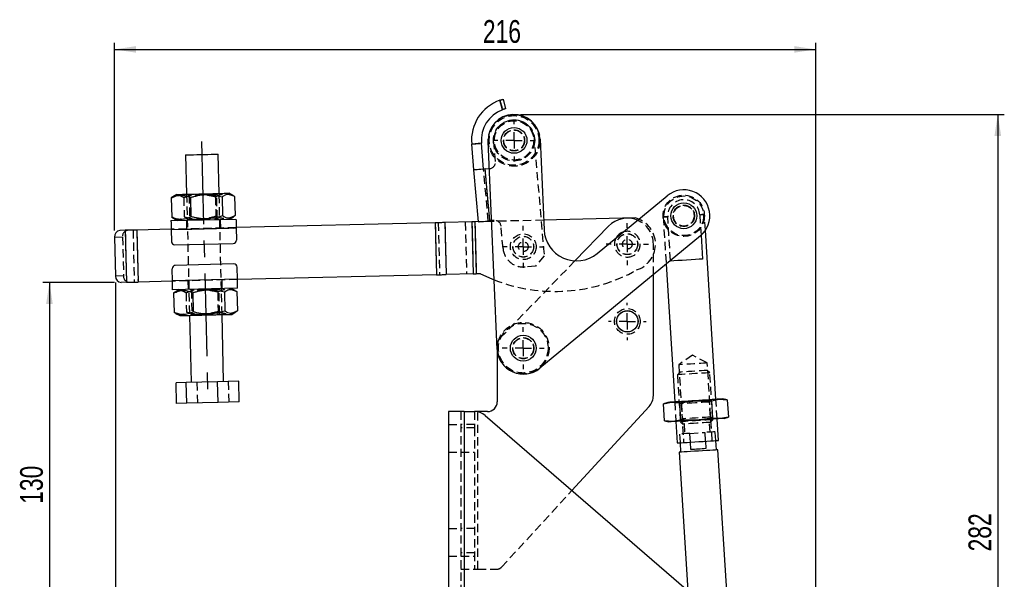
# Model space of a CAD drawing. Extents: x 121 to 968, y 26 to 742.
# Tile 6 of 12: x 461 to 763, y 570 to 742. Entities that reach past the tile are written whole.
import ezdxf

# ---------------------------------------------------------------- set-up
doc = ezdxf.new("R2010")
doc.units = 0
doc.header["$LTSCALE"] = 2
doc.linetypes.add('CENTERX2', pattern=[20.32, 12.7, -2.54, 2.54, -2.54])
doc.linetypes.add('HIDDEN', pattern=[1.905, 1.27, -0.635])
doc.layers.get('0').update_dxf_attribs({"linetype": 'CONTINUOUS'})
doc.layers.add('FORMATO', color=179, linetype='CONTINUOUS')
doc.styles.add('SLDTEXTSTYLE0', font='TXT', dxfattribs={"width": 0.75})
doc.dimstyles.new('SLDDIMSTYLE0', dxfattribs={"dimtxt": 7, "dimasz": 6.604, "dimexe": 0, "dimexo": 0.0625, "dimgap": 1.75, "dimtad": 1, "dimdec": 0, "dimrnd": 1e-09, "dimzin": 12, "dimtxsty": 'SLDTEXTSTYLE0', "dimsah": 1, "dimcen": 0.09, "dimazin": 3, "dimtfac": 1, "dimtdec": 0, "dimtofl": 0, "dimtmove": 0, "dimatfit": 3, "dimtolj": 1, "dimtzin": 12})

# ---------------------------------------------------------------- blocks, each defined once
blk = doc.blocks.new('_D')
at = {"layer": 'FORMATO'}
for p, q in [((489.72, 677.04), (489.72, 734.78)), ((489.72, 732.78), (705.29, 732.78)), ((705.29, 435.5), (705.29, 734.78))]:
    blk.add_line(p, q, dxfattribs=at)
for points in [[(489.72, 732.78), (496.33, 731.76), (496.33, 733.79)], [(705.29, 732.78), (698.69, 733.79), (698.69, 731.76)]]:
    blk.add_solid(points, dxfattribs=at)
at = {"layer": 'FORMATO', "insert": (602.96, 741.8), "char_height": 7, "attachment_point": 1, "style": 'SLDTEXTSTYLE0'}
blk.add_mtext('216', dxfattribs=at)
blk = doc.blocks.new('_D_1')
at = {"layer": 'FORMATO'}
for p, q in [((489.7, 661.08), (467.67, 661.08)), ((469.67, 661.08), (469.67, 530.85)), ((590.42, 530.85), (467.67, 530.85))]:
    blk.add_line(p, q, dxfattribs=at)
for points in [[(469.67, 661.08), (468.66, 654.48), (470.69, 654.48)], [(469.67, 530.85), (470.69, 537.45), (468.66, 537.45)]]:
    blk.add_solid(points, dxfattribs=at)
at = {"layer": 'FORMATO', "insert": (460.65, 592.97), "char_height": 7, "attachment_point": 1, "rotation": 90, "style": 'SLDTEXTSTYLE0'}
blk.add_mtext('130', dxfattribs=at)
blk = doc.blocks.new('_D_2')
at = {"layer": 'FORMATO'}
for p, q in [((490.01, 661.04), (490.01, 497.76)), ((592.42, 528.85), (592.42, 497.76)), ((490.01, 499.76), (592.42, 499.76))]:
    blk.add_line(p, q, dxfattribs=at)
for points in [[(490.01, 499.76), (496.62, 498.75), (496.62, 500.78)], [(592.42, 499.76), (585.82, 500.78), (585.82, 498.75)]]:
    blk.add_solid(points, dxfattribs=at)
at = {"layer": 'FORMATO', "insert": (536.57, 508.79), "char_height": 7, "attachment_point": 1, "style": 'SLDTEXTSTYLE0'}
blk.add_mtext('102', dxfattribs=at)
blk = doc.blocks.new('_D_3')
at = {"layer": 'FORMATO'}
for p, q in [((614.54, 712.79), (763.29, 712.79)), ((761.29, 712.79), (761.29, 430.51)), ((659.38, 430.51), (763.29, 430.51))]:
    blk.add_line(p, q, dxfattribs=at)
for points in [[(761.29, 712.79), (760.27, 706.18), (762.31, 706.18)], [(761.29, 430.51), (762.31, 437.11), (760.27, 437.11)]]:
    blk.add_solid(points, dxfattribs=at)
at = {"layer": 'FORMATO', "insert": (752.27, 578.33), "char_height": 7, "attachment_point": 1, "rotation": 90, "style": 'SLDTEXTSTYLE0'}
blk.add_mtext('282', dxfattribs=at)
blk = doc.blocks.new('SW_CENTERMARKSYMBOL_0')
at = {"layer": 'FORMATO', "color": 0}
for p, q in [((0, 5), (0, 5.75)), ((-5, 0), (-5.75, 0)), ((0, 0), (-2.5, 0)), ((0, 0), (0, 2.5)), ((0, 0), (0, -2.5)), ((0, 0), (2.5, 0)), ((5, 0), (5.75, 0)), ((0, -5), (0, -5.75))]:
    blk.add_line(p, q, dxfattribs=at)
blk = doc.blocks.new('SW_CENTERMARKSYMBOL_2')
at = {"layer": 'FORMATO', "color": 0}
for p, q in [((0, 5), (0, 6.46875)), ((-5, 0), (-6.46875, 0)), ((0, 0), (-2.5, 0)), ((0, 0), (0, 2.5)), ((0, 0), (0, -2.5)), ((0, 0), (2.5, 0)), ((5, 0), (6.46875, 0)), ((0, -5), (0, -6.46875))]:
    blk.add_line(p, q, dxfattribs=at)
blk = doc.blocks.new('SW_CENTERMARKSYMBOL_3')
at = {"layer": 'FORMATO', "color": 0}
for p, q in [((0, 5), (0, 6.46875)), ((-5, 0), (-6.46875, 0)), ((0, 0), (-2.5, 0)), ((0, 0), (0, 2.5)), ((0, 0), (0, -2.5)), ((0, 0), (2.5, 0)), ((5, 0), (6.46875, 0)), ((0, -5), (0, -6.46875))]:
    blk.add_line(p, q, dxfattribs=at)
blk = doc.blocks.new('SW_CENTERMARKSYMBOL_4')
at = {"layer": 'FORMATO', "color": 0}
for p, q in [((0, 5), (0, 6.46875)), ((-5, 0), (-6.46875, 0)), ((0, 0), (-2.5, 0)), ((0, 0), (0, 2.5)), ((0, 0), (0, -2.5)), ((0, 0), (2.5, 0)), ((5, 0), (6.46875, 0)), ((0, -5), (0, -6.46875))]:
    blk.add_line(p, q, dxfattribs=at)
blk = doc.blocks.new('SW_CENTERMARKSYMBOL_5')
at = {"layer": 'FORMATO', "color": 0}
for p, q in [((0, 5), (0, 6.46875)), ((-5, 0), (-6.46875, 0)), ((0, 0), (-2.5, 0)), ((0, 0), (0, 2.5)), ((0, 0), (0, -2.5)), ((0, 0), (2.5, 0)), ((5, 0), (6.46875, 0)), ((0, -5), (0, -6.46875))]:
    blk.add_line(p, q, dxfattribs=at)

msp = doc.modelspace()

# ---------------------------------------------------------------- linework, layer by layer
at = {"color": 7, "linetype": 'CONTINUOUS'}
for p, q in [((608.984711, 714.216986), (608.207178, 717.126322)), ((609.163386, 717.421503), (609.937965, 714.52322)), ((602.498599, 703.913351), (599.509846, 703.653821)), ((600.201925, 695.683814), (599.509846, 703.653821)), ((603.190678, 695.943343), (602.498599, 703.913351)), ((607.379376, 640.494104), (604.548288, 704.431457)), ((620.532626, 705.139228), (621.766696, 677.26895)), ((511.555045, 700.324603), (511.847391, 688.228135)), ((521.844475, 688.469741), (521.552129, 700.566211)), ((601.586083, 679.743798), (600.201925, 695.683814)), ((603.688804, 695.9866), (604.917494, 696.093294)), ((605.072962, 680.046584), (603.688804, 695.9866)), ((507.6344, 687.381598), (507.132835, 687.066025)), ((508.848264, 688.155654), (507.619477, 687.406057)), ((522.779844, 687.444177), (522.9225, 681.54163)), ((526.107161, 687.85286), (524.843595, 688.542224)), ((526.609658, 687.536734), (526.752307, 681.634187)), ((638.122449, 669.998988), (659.63796, 687.757312)), ((507.132835, 687.066025), (507.275491, 681.163478)), ((513.041436, 687.208823), (513.184084, 681.306276)), ((525.036878, 680.544558), (526.270277, 681.296966)), ((507.042139, 680.109668), (527.036301, 680.592879)), ((507.275491, 681.163478), (507.791362, 680.883125)), ((507.773249, 680.849937), (509.041554, 680.157989)), ((588.275854, 679.422121), (527.100323, 677.943653)), ((588.275854, 679.422121), (588.662424, 663.426792)), ((599.570182, 679.695079), (591.250361, 679.494008)), ((591.250361, 679.494008), (591.63693, 663.498679)), ((599.570182, 679.695079), (599.956752, 663.69975)), ((605.6371, 679.841702), (600.522025, 679.718083)), ((600.522025, 679.718083), (600.908594, 663.722753)), ((605.625902, 680.094598), (605.072962, 680.046584)), ((649.844481, 680.910091), (621.635657, 680.22835)), ((641.625049, 678.413757), (631.270652, 667.723137)), ((650.905951, 680.550146), (649.844481, 680.910091)), ((492.948717, 677.118289), (491.311378, 677.078718)), ((492.948717, 677.118289), (493.335283, 661.12296)), ((507.106161, 677.460441), (496.532521, 677.204901)), ((496.532521, 677.204901), (496.919087, 661.209572)), ((507.108575, 677.36047), (527.102737, 677.843682)), ((507.108575, 677.36047), (507.199182, 673.611565)), ((527.102737, 677.843682), (527.193344, 674.094777)), ((669.822826, 675.4176), (620.463978, 634.678134)), ((670.045606, 675.608452), (670.504293, 668.271785)), ((674.624896, 625.091114), (671.371645, 677.127208)), ((489.721871, 675.03972), (490.011803, 663.043223)), ((508.223048, 672.636018), (526.217795, 673.070909)), ((526.370003, 666.772747), (508.375256, 666.337857)), ((659.296884, 666.729771), (661.949641, 624.29867)), ((660.659942, 667.656325), (660.648144, 667.845062)), ((507.490313, 661.565083), (507.399714, 665.313988)), ((527.484475, 662.048295), (527.393876, 665.7972)), ((588.662424, 663.426792), (527.486889, 661.948324)), ((599.956752, 663.69975), (591.63693, 663.498679)), ((602.245063, 663.755053), (600.908594, 663.722753)), ((655.371546, 626.294174), (655.371546, 663.489901)), ((493.335283, 661.12296), (491.697944, 661.083389)), ((507.492727, 661.465112), (496.919087, 661.209572)), ((527.484475, 662.048295), (507.490313, 661.565083)), ((527.55092, 659.299097), (507.556758, 658.815885)), ((508.34231, 658.090151), (507.840744, 657.774578)), ((507.840744, 657.774578), (507.983393, 651.87203)), ((509.556173, 658.864207), (508.327386, 658.11461)), ((513.749338, 657.917375), (513.891994, 652.014827)), ((523.487753, 658.15273), (523.630402, 652.250182)), ((526.815063, 658.561414), (525.551504, 659.250776)), ((527.317568, 658.245287), (527.460216, 652.34274)), ((507.983393, 651.87203), (508.499264, 651.591679)), ((508.481159, 651.558489), (509.749456, 650.866542)), ((523.243367, 630.586644), (522.74566, 651.18063)), ((525.744787, 651.253112), (526.978179, 652.005519)), ((512.748583, 650.939024), (513.246289, 630.345036)), ((607.371545, 640.67096), (607.371545, 624.347989)), ((511.755458, 630.309009), (508.62646, 630.233386)), ((508.781082, 623.835255), (508.62646, 630.233386)), ((521.373837, 630.54146), (511.755458, 630.309009)), ((511.910087, 623.910875), (511.755458, 630.309009)), ((527.863203, 630.698294), (521.373837, 630.54146)), ((521.528459, 624.143329), (521.373837, 630.54146)), ((528.017833, 624.30016), (527.863203, 630.698294)), ((511.910087, 623.910875), (508.781082, 623.835255)), ((521.528459, 624.143329), (511.910087, 623.910875)), ((528.017833, 624.30016), (521.528459, 624.143329)), ((658.513422, 623.730809), (660.940396, 624.235571)), ((659.803829, 624.164515), (658.513422, 623.730809)), ((658.843837, 618.445811), (658.513422, 623.730809)), ((660.940396, 624.235571), (663.411337, 624.037025)), ((663.411337, 624.037025), (668.287269, 624.694892)), ((663.411337, 624.037025), (663.741751, 618.752026)), ((668.287269, 624.694892), (673.20717, 624.649451)), ((673.20717, 624.649451), (675.634137, 625.154213)), ((673.20717, 624.649451), (673.537581, 619.364453)), ((675.634137, 625.154213), (678.105078, 624.955663)), ((678.105078, 624.955663), (676.770701, 625.225269)), ((678.105078, 624.955663), (678.435496, 619.670664)), ((597.172241, 621.347991), (592.42224, 621.347991)), ((592.42224, 621.347991), (592.42224, 530.847986)), ((597.172241, 621.347991), (597.172241, 530.847986)), ((597.172241, 621.347991), (600.374164, 621.347991)), ((604.371545, 621.347991), (601.422241, 621.347991)), ((630.342153, 597.067279), (654.055829, 622.913931)), ((603.642737, 620.131695), (681.577637, 552.807254)), ((658.843837, 618.445811), (660.178213, 618.176208)), ((661.314781, 618.247264), (658.843837, 618.445811)), ((663.741751, 618.752026), (661.314781, 618.247264)), ((662.324025, 618.310359), (662.738739, 611.676955)), ((668.661649, 618.706585), (663.741751, 618.752026)), ((673.537581, 619.364453), (668.661649, 618.706585)), ((676.008521, 619.165902), (673.537581, 619.364453)), ((675.413995, 612.469398), (674.999281, 619.102807)), ((678.435496, 619.670664), (676.008521, 619.165902)), ((677.145085, 619.236962), (678.435496, 619.670664)), ((663.587085, 611.729992), (663.767076, 608.851013)), ((666.932094, 609.650058), (666.789542, 611.930207)), ((671.363189, 612.216146), (671.505741, 609.936)), ((674.745641, 609.537383), (674.565649, 612.416361)), ((663.268047, 608.819813), (665.924522, 566.329275)), ((678.634374, 555.349802), (675.244666, 609.568582))]:
    msp.add_line(p, q, dxfattribs=at)
at = {"color": 7, "linetype": 'HIDDEN'}
for p, q in [((608.207178, 717.126322), (608.984711, 714.216986)), ((618.571067, 706.426756), (621.797638, 669.269446)), ((599.509846, 703.653821), (602.498599, 703.913351)), ((606.832947, 698.267148), (606.313888, 704.244656)), ((604.574836, 680.003328), (603.190678, 695.943343)), ((605.072962, 680.046584), (603.688804, 695.9866)), ((604.917494, 696.093294), (605.013465, 696.101625)), ((511.847391, 688.228135), (512.748583, 650.939024)), ((512.174031, 688.236029), (512.604332, 687.949971)), ((512.636236, 687.950742), (512.604332, 687.949971)), ((512.604332, 687.949971), (512.783295, 680.544876)), ((520.701065, 687.393938), (520.843713, 681.491391)), ((521.101854, 688.155337), (521.517827, 688.461847)), ((521.280817, 680.750241), (521.101854, 688.155337)), ((522.74566, 651.18063), (521.844475, 688.469741)), ((510.962649, 687.158584), (511.105298, 681.256036)), ((660.648144, 667.845062), (659.808217, 681.279725)), ((669.652569, 681.895186), (670.045606, 675.608452)), ((671.371645, 677.127208), (671.068019, 681.983679)), ((511.790751, 680.224431), (511.854774, 677.575205)), ((512.783295, 680.544876), (512.367322, 680.238365)), ((521.71111, 680.464182), (521.280817, 680.750241)), ((522.351711, 677.82889), (522.287681, 680.478117)), ((588.275854, 679.422121), (588.662424, 663.426792)), ((589.227698, 679.445125), (589.614265, 663.449796)), ((591.250361, 679.494008), (591.63693, 663.498679)), ((597.547518, 679.646196), (597.934088, 663.650867)), ((599.570182, 679.695079), (599.956752, 663.69975)), ((600.522025, 679.718083), (600.908594, 663.722753)), ((606.397623, 680.161611), (605.625902, 680.094598)), ((621.635657, 680.22835), (605.6371, 679.841702)), ((609.154318, 671.534164), (608.563145, 678.342129)), ((658.392767, 681.191233), (659.296884, 666.729771)), ((492.948717, 677.118289), (493.335283, 661.12296)), ((495.385705, 677.177185), (495.772271, 661.181856)), ((496.532521, 677.204901), (496.919087, 661.209572)), ((527.100323, 677.943653), (507.106161, 677.460441)), ((507.108575, 677.36047), (527.102737, 677.843682)), ((489.721871, 675.03972), (492.158859, 675.098617)), ((492.158859, 675.098617), (492.448791, 663.102119)), ((655.371546, 663.489901), (655.371546, 672.84799)), ((621.797638, 669.269446), (619.159389, 666.129439)), ((631.270652, 667.723137), (608.216609, 643.920493)), ((619.159389, 666.129439), (615.921574, 665.848282)), ((492.448791, 663.102119), (490.011803, 663.043223)), ((527.484475, 662.048295), (507.490313, 661.565083)), ((527.486889, 661.948324), (507.492727, 661.465112)), ((512.24134, 661.579875), (512.30537, 658.930648)), ((522.802307, 659.184334), (522.738277, 661.833561)), ((511.670559, 657.867136), (511.813207, 651.964588)), ((512.881941, 658.944583), (513.312234, 658.658525)), ((513.344145, 658.659296), (513.312234, 658.658525)), ((513.312234, 658.658525), (513.491205, 651.253428)), ((521.408967, 658.10249), (521.551615, 652.199943)), ((521.809756, 658.86389), (522.225736, 659.1704)), ((521.988719, 651.458793), (521.809756, 658.86389)), ((513.491205, 651.253428), (513.075224, 650.946918)), ((522.419019, 651.172736), (521.988719, 651.458793)), ((607.371545, 641.833331), (607.371545, 640.67096)), ((667.413867, 638.665046), (663.187406, 635.751863)), ((671.970255, 636.300958), (667.413867, 638.665046)), ((673.467791, 612.347727), (671.970255, 636.300958)), ((663.496631, 633.482133), (662.778984, 632.668772)), ((663.187406, 635.751863), (664.684939, 611.79863)), ((672.759502, 633.292743), (671.946137, 634.01039)), ((673.66214, 618.854933), (672.759502, 633.292743)), ((515.270456, 623.992086), (515.115826, 630.39022)), ((524.888827, 624.224541), (524.734198, 630.622671)), ((662.778984, 632.668772), (663.681625, 618.230958)), ((661.949641, 624.29867), (662.324025, 618.310359)), ((663.297011, 624.382907), (664.014405, 623.749935)), ((664.014405, 623.749935), (664.304363, 619.11199)), ((672.644554, 624.289484), (673.277526, 625.006878)), ((672.934516, 619.651538), (672.644554, 624.289484)), ((674.999281, 619.102807), (674.624896, 625.091114)), ((596.17224, 621.347991), (596.17224, 530.847986)), ((597.172241, 621.347991), (597.172241, 530.847986)), ((600.374164, 621.347991), (600.422241, 621.347991)), ((600.422241, 621.347991), (600.422241, 616.347988)), ((601.422241, 621.347991), (600.422241, 621.347991)), ((601.422241, 572.847989), (601.422241, 621.347991)), ((601.422241, 572.847989), (601.422241, 621.23691)), ((664.304363, 619.11199), (663.671396, 618.394596)), ((663.681625, 618.230958), (664.49499, 617.513311)), ((672.799333, 615.026635), (672.612137, 618.020789)), ((673.65191, 619.018571), (672.934516, 619.651538)), ((672.944492, 618.041568), (673.66214, 618.854933)), ((592.42224, 617.34799), (596.17224, 617.34799)), ((600.422241, 617.34799), (596.17224, 617.34799)), ((600.422241, 616.347988), (596.17224, 616.347988)), ((600.422241, 616.347988), (600.422241, 577.847992)), ((664.827338, 617.534091), (665.01453, 614.539937)), ((666.620108, 614.640315), (671.193755, 614.926257)), ((666.789542, 611.930207), (666.620108, 614.640315)), ((671.193755, 614.926257), (671.363189, 612.216146)), ((674.565649, 612.416361), (674.396216, 615.126469)), ((663.417651, 614.440099), (663.587085, 611.729992)), ((592.42224, 608.847992), (596.17224, 608.847992)), ((596.17224, 608.847992), (600.422241, 608.847992)), ((608.71598, 573.495892), (630.342153, 597.067279)), ((592.42224, 585.347992), (596.17224, 585.347992)), ((600.422241, 585.347992), (596.17224, 585.347992)), ((592.42224, 576.84799), (596.17224, 576.84799)), ((600.422241, 577.847992), (596.17224, 577.847992)), ((596.17224, 576.84799), (600.422241, 576.84799)), ((600.422241, 577.847992), (600.422241, 572.847989)), ((596.17224, 572.847989), (600.422241, 572.847989)), ((600.422241, 572.847989), (601.422241, 572.847989)), ((601.422241, 572.847989), (607.242266, 572.847989))]:
    msp.add_line(p, q, dxfattribs=at)
at = {"color": 8, "linetype": 'CONTINUOUS'}
msp.add_line((601.422241, 621.23691), (601.422241, 621.347991), dxfattribs=at)
at = {"color": 7, "linetype": 'CONTINUOUS', "flags": 128}
for points in [[(511.555045, 700.324603), (511.576115, 700.325114), (511.816016, 700.33091), (512.311323, 700.34288), (513.035326, 700.360377), (513.948998, 700.382461), (515.003091, 700.407934), (516.140765, 700.435431), (517.300701, 700.463464), (518.420352, 700.49052), (519.439376, 700.515148), (520.302816, 700.536017)], [(520.302816, 700.536017), (520.964137, 700.551999), (521.387688, 700.562236), (521.550624, 700.566174), (521.552129, 700.566211)], [(603.688804, 695.9866), (603.008548, 695.92753), (602.354433, 695.870728), (601.751598, 695.81838), (601.223208, 695.772498), (600.78957, 695.734843), (600.467348, 695.706862), (600.268924, 695.689633), (600.201925, 695.683814)], [(508.848264, 688.155654), (508.908323, 688.157105), (509.223229, 688.164716), (509.797714, 688.1786), (510.612218, 688.198284), (511.639013, 688.2231), (512.843116, 688.2522), (514.183528, 688.284594), (515.614605, 688.319181), (517.087622, 688.35478), (518.552399, 688.39018), (519.959069, 688.424177), (521.259724, 688.455609), (522.410071, 688.483411), (523.370943, 688.506632), (524.109608, 688.524484), (524.600922, 688.536358), (524.828142, 688.541849), (524.843595, 688.542224)], [(507.042139, 680.109668), (507.043413, 680.056843), (507.04719, 679.900398), (507.053329, 679.646345), (507.061592, 679.304447), (507.071665, 678.887843), (507.083154, 678.412543), (507.095611, 677.896813), (507.108575, 677.36047)], [(527.036301, 680.592879), (527.037575, 680.540054), (527.041352, 680.38361), (527.047491, 680.129556), (527.055754, 679.787658), (527.065827, 679.371054), (527.077316, 678.895755), (527.089773, 678.380025), (527.102737, 677.843682)], [(591.250361, 679.494008), (590.904071, 679.48564), (590.547676, 679.477027), (590.182544, 679.468202), (589.81008, 679.4592), (589.431715, 679.450057), (589.048906, 679.440805), (588.663124, 679.431481), (588.275854, 679.422121)], [(600.522025, 679.718083), (600.398098, 679.715088), (600.274648, 679.712105), (600.15215, 679.709144), (600.031073, 679.706218), (599.911885, 679.703337), (599.795042, 679.700513), (599.680995, 679.697758), (599.570182, 679.695079)], [(601.586083, 679.743798), (601.653083, 679.749616), (601.851506, 679.766847), (602.173728, 679.794827), (602.607366, 679.832483), (603.135756, 679.878365), (603.738591, 679.930713), (604.392706, 679.987513), (605.072962, 680.046584)], [(496.532521, 677.204901), (496.055885, 677.193382), (495.582028, 677.18193), (495.113707, 677.170612), (494.653656, 677.159494), (494.204557, 677.14864), (493.769019, 677.138114), (493.349596, 677.127978), (492.948717, 677.118289)], [(670.504293, 668.271785), (669.502816, 668.209173), (668.308324, 668.134495), (666.979617, 668.051425), (665.582116, 667.964055), (664.184614, 667.876684), (662.855911, 667.793615), (661.661419, 667.718936), (660.659942, 667.656325)], [(588.662424, 663.426792), (589.049694, 663.436152), (589.435476, 663.445475), (589.818285, 663.454727), (590.196649, 663.463871), (590.569113, 663.472873), (590.934246, 663.481697), (591.29064, 663.49031), (591.63693, 663.498679)], [(599.956752, 663.69975), (600.067565, 663.702428), (600.181612, 663.705184), (600.298454, 663.708008), (600.417643, 663.710888), (600.538719, 663.713814), (600.661217, 663.716775), (600.784668, 663.719758), (600.908594, 663.722753)], [(602.245063, 663.755053), (605.741584, 662.159486), (606.43238, 661.881075)], [(493.335283, 661.12296), (493.736162, 661.132648), (494.155592, 661.142785), (494.591123, 661.15331), (495.040229, 661.164164), (495.50028, 661.175283), (495.968594, 661.186601), (496.442451, 661.198053), (496.919087, 661.209572)], [(507.556758, 658.815885), (507.555476, 658.868711), (507.551699, 659.025155), (507.545559, 659.279209), (507.537297, 659.621107), (507.527224, 660.037711), (507.515742, 660.51301), (507.503277, 661.028741), (507.490313, 661.565083)], [(527.55092, 659.299097), (527.549638, 659.351923), (527.545861, 659.508368), (527.539721, 659.762421), (527.531459, 660.104319), (527.521386, 660.520922), (527.509904, 660.996222), (527.497439, 661.511953), (527.484475, 662.048295)], [(509.749456, 650.866542), (509.809508, 650.867993), (510.124414, 650.875604), (510.698906, 650.889488), (511.513411, 650.909172), (512.540198, 650.933987), (513.744301, 650.963088), (515.08472, 650.995483), (516.515798, 651.030068), (517.988807, 651.065668), (519.453591, 651.101068), (520.860261, 651.135064), (522.160916, 651.166498), (523.311264, 651.194299), (524.272128, 651.217521), (525.010801, 651.235373), (525.502107, 651.247246), (525.729335, 651.252738), (525.744787, 651.253112)], [(660.940396, 624.235571), (660.449593, 624.204886), (660.092897, 624.182587), (659.876409, 624.169053), (659.803829, 624.164515)], [(668.287269, 624.694892), (667.179956, 624.625665), (666.091594, 624.557619), (665.040797, 624.491927), (664.045549, 624.429704), (663.122876, 624.372018), (662.288572, 624.31986), (661.556906, 624.274117), (660.940396, 624.235571)], [(675.634137, 625.154213), (675.017631, 625.115667), (674.285962, 625.069925), (673.451653, 625.017767), (672.528988, 624.960081), (671.53374, 624.897857), (670.48294, 624.832165), (669.394578, 624.764119), (668.287269, 624.694892)], [(676.770701, 625.225269), (676.698125, 625.220732), (676.481641, 625.207198), (676.124944, 625.184898), (675.634137, 625.154213)], [(661.314781, 618.247264), (660.823977, 618.216579), (660.467281, 618.194279), (660.250789, 618.180745), (660.178213, 618.176208)], [(668.661649, 618.706585), (667.55434, 618.637354), (666.465974, 618.569312), (665.415182, 618.503616), (664.419933, 618.441396), (663.497261, 618.38371), (662.662956, 618.331549), (661.931286, 618.285806), (661.314781, 618.247264)], [(676.008521, 619.165902), (675.392016, 619.12736), (674.660346, 619.081617), (673.826038, 619.029456), (672.903373, 618.971773), (671.908124, 618.90955), (670.857324, 618.843854), (669.768962, 618.775812), (668.661649, 618.706585)], [(677.145085, 619.236962), (677.072509, 619.232425), (676.856025, 619.218887), (676.499321, 619.196587), (676.008521, 619.165902)], [(662.738739, 611.676955), (662.868473, 611.685065), (663.252356, 611.709063), (663.874673, 611.74797), (664.709951, 611.800191), (665.72399, 611.863588), (666.875276, 611.935568), (668.116673, 612.013177), (669.39736, 612.093245), (670.664905, 612.172493), (671.867422, 612.247673), (672.955668, 612.315708), (673.885091, 612.373815), (674.617647, 612.419614), (675.12334, 612.45123), (675.381473, 612.467368), (675.413995, 612.469398)], [(675.244666, 609.568582), (675.211861, 609.566529), (674.951575, 609.550257), (674.442387, 609.518425), (673.706538, 609.472421), (672.776199, 609.414254), (671.69202, 609.346473), (670.501395, 609.272038), (669.256358, 609.194198), (668.011318, 609.116358), (666.820693, 609.041923), (665.736518, 608.974141), (664.806175, 608.915978), (664.070329, 608.869971), (663.561138, 608.838138), (663.300852, 608.821866), (663.268047, 608.819813)], [(671.505741, 609.936), (670.957512, 609.901723), (670.389234, 609.866195), (669.80747, 609.829825), (669.218919, 609.793031), (668.630368, 609.756232), (668.0486, 609.719862), (667.480326, 609.684334), (666.932094, 609.650058)]]:
    msp.add_lwpolyline(points, dxfattribs=at)
at = {"color": 7, "linetype": 'HIDDEN', "flags": 128}
for points in [[(521.101854, 688.155337), (521.101831, 688.155335), (520.965135, 688.152033), (520.570068, 688.142485), (519.941448, 688.127293), (519.118777, 688.10741), (518.153741, 688.084087), (517.106986, 688.058791), (516.044273, 688.033107), (515.03238, 688.008652), (514.13489, 687.986962), (513.408198, 687.969399), (512.89796, 687.957068), (512.636236, 687.950742)], [(659.808217, 681.279725), (659.202638, 681.241865), (658.757101, 681.214011), (658.484514, 681.19697), (658.392767, 681.191233), (658.484514, 681.19697), (658.757101, 681.214011), (659.202638, 681.241865), (659.808217, 681.279725)], [(669.652569, 681.895186), (670.258148, 681.933046), (670.703686, 681.9609), (670.976273, 681.977944), (671.068019, 681.983679), (670.976273, 681.977944), (670.703686, 681.9609), (670.258148, 681.933046), (669.652569, 681.895186)], [(512.783295, 680.544876), (512.913584, 680.548024), (513.302638, 680.557427), (513.926021, 680.572492), (514.744564, 680.592275), (515.706843, 680.61553), (516.752383, 680.640799), (517.815507, 680.666492), (518.829397, 680.690995), (519.730351, 680.71277), (520.461767, 680.730446), (520.977682, 680.742915), (521.245672, 680.749391), (521.280817, 680.750241)], [(521.809756, 658.86389), (521.809733, 658.863889), (521.673045, 658.860586), (521.277978, 658.851038), (520.649357, 658.835846), (519.826679, 658.815963), (518.86165, 658.792641), (517.814888, 658.767343), (516.752175, 658.74166), (515.740289, 658.717205), (514.8428, 658.695515), (514.116107, 658.677952), (513.605862, 658.665621), (513.344145, 658.659296)], [(513.491205, 651.253428), (513.621493, 651.256577), (514.01054, 651.26598), (514.633923, 651.281046), (515.452466, 651.300828), (516.414746, 651.324084), (517.460293, 651.349352), (518.523409, 651.375045), (519.537299, 651.399548), (520.43826, 651.421322), (521.169676, 651.438999), (521.685584, 651.451468), (521.953582, 651.457944), (521.988719, 651.458793)], [(671.970255, 636.300958), (671.832292, 636.292334), (671.42707, 636.266998), (670.780039, 636.226547), (669.931873, 636.173521), (668.935857, 636.111251), (667.854569, 636.04365), (666.755958, 635.974965), (665.709051, 635.909514), (664.779628, 635.851406), (664.026092, 635.804296), (663.495785, 635.771141), (663.222032, 635.754027), (663.187406, 635.751863)], [(672.759502, 633.292743), (672.751053, 633.292214), (672.549858, 633.279637), (672.090932, 633.250945), (671.399026, 633.207687), (670.511431, 633.152195), (669.476009, 633.087461), (668.348576, 633.016975), (667.18991, 632.944536), (666.062473, 632.87405), (665.027051, 632.809316), (664.13946, 632.753828), (663.447554, 632.71057), (662.988628, 632.681877), (662.787429, 632.669297), (662.778984, 632.668772)], [(671.946137, 634.01039), (671.871303, 634.005711), (671.544052, 633.985252), (670.976608, 633.949776), (670.204631, 633.901513), (669.276616, 633.843494), (668.250884, 633.779367), (667.191881, 633.713159), (666.166148, 633.64903), (665.238137, 633.591012), (664.466156, 633.542747), (663.898713, 633.507271), (663.571465, 633.486812), (663.496631, 633.482133)], [(668.32948, 624.019709), (667.256362, 623.952621), (666.250675, 623.889745), (665.375608, 623.835036), (664.686139, 623.79193), (664.2256, 623.763137), (664.022918, 623.750468), (664.014405, 623.749935)], [(672.644554, 624.289484), (672.636038, 624.288951), (672.43336, 624.276281), (671.972818, 624.247489), (671.283348, 624.204383), (670.408285, 624.149674), (669.402594, 624.086802), (668.32948, 624.019709)], [(673.66214, 618.854933), (673.527627, 618.846522), (673.131338, 618.821749), (672.494641, 618.78194), (671.651854, 618.72925), (670.648425, 618.666516), (669.53843, 618.597121), (668.381723, 618.524806), (667.24066, 618.453466), (666.176754, 618.386951), (665.247361, 618.328848), (664.502582, 618.282286), (663.982573, 618.249775), (663.715365, 618.233067), (663.681625, 618.230958)], [(672.934516, 619.651538), (672.900489, 619.649411), (672.631494, 619.632595), (672.110407, 619.600018), (671.369969, 619.553727), (670.456706, 619.49663), (669.428005, 619.432316), (668.348494, 619.364825), (667.286007, 619.298399), (666.307307, 619.237212), (665.473885, 619.18511), (664.838108, 619.145361), (664.43993, 619.120465), (664.304363, 619.11199)], [(668.719741, 617.777442), (667.669087, 617.711754), (666.684451, 617.650197), (665.827698, 617.596631), (665.152664, 617.554431), (664.701762, 617.526238), (664.503324, 617.513833), (664.49499, 617.513311)], [(672.944492, 618.041568), (672.936155, 618.041047), (672.737716, 618.028642), (672.286815, 618.000449), (671.611785, 617.958249), (670.755028, 617.904686), (669.770392, 617.843126), (668.719741, 617.777442)], [(666.620108, 614.640315), (665.550391, 614.573439), (664.654738, 614.517444), (663.9796, 614.475233), (663.559983, 614.448999), (663.417651, 614.440099)], [(674.396216, 615.126469), (674.25388, 615.117573), (673.834263, 615.09134), (673.159121, 615.049128), (672.263472, 614.993134), (671.193755, 614.926257)]]:
    msp.add_lwpolyline(points, dxfattribs=at)
at = {"color": 7, "linetype": 'HIDDEN'}
for centre, radius in [((612.540457, 704.785341), 7.9375), ((612.540457, 704.785341), 7.6375), ((612.540457, 704.785341), 6.35), ((612.540457, 704.785341), 6.05), ((612.540457, 704.785341), 3.25), ((612.540457, 704.785341), 3.2), ((612.540457, 704.785341), 3.175), ((664.730393, 681.587456), 6.35), ((664.730393, 681.587456), 6.1), ((664.730393, 681.587456), 3.3), ((664.730393, 681.587456), 3.2), ((664.730393, 681.587456), 3.175), ((615.380886, 672.074851), 3.96875), ((615.380886, 672.074851), 3.2), ((615.380886, 672.074851), 3.175), ((647.371545, 672.84799), 3.2), ((647.371545, 672.84799), 3.175), ((615.380886, 672.074851), 1.5), ((647.371545, 672.84799), 1.5), ((647.371545, 649.09799), 3.96875), ((615.371545, 640.84799), 7.9375), ((615.371545, 640.84799), 7.6375), ((615.371545, 640.84799), 3.25), ((615.371545, 640.84799), 3.2), ((615.371545, 640.84799), 3.175)]:
    msp.add_circle(centre, radius, dxfattribs=at)
at = {"color": 7, "linetype": 'CONTINUOUS'}
for centre, radius in [((612.540457, 704.785341), 3.96875), ((664.730393, 681.587456), 3.96875), ((647.371545, 649.09799), 3.3), ((647.371545, 649.09799), 3.25), ((615.371545, 640.84799), 3.96875)]:
    msp.add_circle(centre, radius, dxfattribs=at)
for centre, radius, start, end in [((612.540457, 704.785341), 13.079646, 109.34766351, 184.9628549), ((612.540457, 704.785341), 10.079646, 110.65652576, 184.9628549), ((612.540457, 704.785341), 8, 2.53534958, 182.53534958), ((664.730393, 681.587456), 8, 309.53534958, 129.53534958), ((647.371545, 672.84799), 8, 67.00564406, 135.91530207), ((491.556475, 675.248601), 1.846457, 97.62790472, 186.49550669), ((631.756908, 677.711308), 10, 182.53534958, 309.53534958), ((647.371545, 672.84799), 3.96875, 107.94550712, 151.12519203), ((508.198887, 673.635726), 1, 181.38443462, 271.38443462), ((526.193633, 674.070616), 1, 271.38443462, 1.38443462), ((508.39942, 665.338149), 1, 91.38443462, 181.38443462), ((526.394166, 665.773039), 1, 1.38443462, 91.38443462), ((491.854351, 662.923206), 1.846453, 176.27323145, 265.14081479), ((615.371545, 640.84799), 8, 182.53534958, 309.53534958), ((604.371545, 624.34799), 3, 270, 0), ((650.371545, 626.294174), 5, 317.46437364, 0), ((600.374164, 616.34799), 5, 49.17774538, 90)]:
    msp.add_arc(centre, radius, start, end, dxfattribs=at)
at = {"color": 7, "linetype": 'HIDDEN'}
for centre, radius, start, end in [((612.540457, 704.785341), 6.25, 15.2259508, 184.9628549), ((604.840445, 698.094129), 2, 274.9628549, 4.9628549), ((664.730393, 681.587456), 4.931785, 3.5774265, 183.5774265), ((606.570643, 678.169109), 2, 4.9628549, 94.9628549), ((647.705114, 672.856051), 8.333333, 287.64463932, 67.41210468), ((647.371545, 672.84799), 8, 0, 67.00564406), ((493.993474, 675.307489), 1.846467, 97.62821431, 186.4951971), ((647.371545, 672.84799), 3.96875, 270, 107.94550712), ((647.371545, 672.84799), 3.96875, 151.12519203, 270), ((615.380886, 672.074851), 6.25, 184.9628549, 274.9628549), ((494.29134, 662.982103), 1.846454, 176.27323836, 265.14080451), ((625.150831, 709.321771), 51, 248.46753037, 299.45692155), ((610.371545, 641.833331), 3, 135.91530207, 180), ((607.242266, 574.84799), 2, 270, 317.46437364)]:
    msp.add_arc(centre, radius, start, end, dxfattribs=at)
at = {"color": 7, "linetype": 'CONTINUOUS'}
for points, knots in [([(608.207178, 717.126322), (608.313518, 717.162742), (608.526208, 717.235586), (608.812804, 717.323381), (609.030347, 717.385653), (609.146679, 717.417043), (609.15862, 717.42023), (609.163386, 717.421503)], [0, 0, 0, 0, 0.2145174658, 0.4290528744, 0.6432618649, 0.8576156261, 1, 1, 1, 1]), ([(609.937965, 714.52322), (609.92728, 714.520394), (609.905909, 714.514744), (609.739751, 714.468904), (609.496947, 714.395857), (609.229501, 714.307423), (609.054656, 714.242827), (608.984711, 714.216986)], [0, 0, 0, 0, 0.2144636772, 0.42892964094, 0.6433007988, 0.85730542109, 1, 1, 1, 1]), ([(507.132835, 687.066025), (507.640363, 687.297633), (508.666425, 687.76587), (510.198619, 687.965123), (511.672792, 687.762637), (512.582443, 687.394552), (513.041436, 687.208823)], [0, 0, 0, 0, 0.26460515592, 0.53494799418, 0.7653434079, 1, 1, 1, 1]), ([(513.041436, 687.208823), (513.392472, 687.315161), (514.537014, 687.661871), (516.54893, 688.05735), (519.494973, 688.16803), (521.553791, 687.71435), (522.779844, 687.444177)], [0, 0, 0, 0, 0.1113111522, 0.3629257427, 0.6206140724, 1, 1, 1, 1]), ([(522.779844, 687.444177), (523.106947, 687.671424), (523.768248, 688.130845), (524.760005, 688.317036), (525.717548, 688.102065), (526.310477, 687.726326), (526.609658, 687.536734)], [0, 0, 0, 0, 0.2646049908, 0.5349479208, 0.7653432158, 1, 1, 1, 1]), ([(513.184084, 681.306276), (512.676559, 681.074668), (511.650501, 680.60643), (510.118307, 680.407179), (508.644134, 680.609661), (507.734484, 680.977748), (507.275491, 681.163478)], [0, 0, 0, 0, 0.2646048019, 0.5349477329, 0.7653432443, 1, 1, 1, 1]), ([(522.9225, 681.54163), (521.710928, 681.212521), (519.696957, 680.665449), (516.7501, 680.626461), (514.720342, 680.920854), (513.539844, 681.217021), (513.184084, 681.306276)], [0, 0, 0, 0, 0.3793844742, 0.6306427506, 0.8886890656, 1, 1, 1, 1]), ([(526.752307, 681.634187), (526.425206, 681.40694), (525.763911, 680.947519), (524.772152, 680.761329), (523.81461, 680.976296), (523.221681, 681.352038), (522.9225, 681.54163)], [0, 0, 0, 0, 0.2646048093, 0.5349478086, 0.7653431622, 1, 1, 1, 1]), ([(507.840744, 657.774578), (508.34827, 658.006186), (509.374327, 658.474423), (510.906521, 658.673674), (512.380694, 658.471191), (513.290345, 658.103105), (513.749338, 657.917375)], [0, 0, 0, 0, 0.2646048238, 0.5349477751, 0.7653432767, 1, 1, 1, 1]), ([(513.749338, 657.917375), (514.100377, 658.023713), (515.244919, 658.37042), (517.256834, 658.765904), (520.202877, 658.876581), (522.261698, 658.422902), (523.487753, 658.15273)], [0, 0, 0, 0, 0.1113117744, 0.3629254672, 0.6206136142, 1, 1, 1, 1]), ([(523.487753, 658.15273), (523.814854, 658.379977), (524.476148, 658.839399), (525.467908, 659.025588), (526.425449, 658.810619), (527.018383, 658.434879), (527.317568, 658.245287)], [0, 0, 0, 0, 0.264604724, 0.5349476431, 0.7653429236, 1, 1, 1, 1]), ([(513.891994, 652.014827), (513.384465, 651.78322), (512.358403, 651.314983), (510.82621, 651.115732), (509.352036, 651.318215), (508.442386, 651.686301), (507.983393, 651.87203)], [0, 0, 0, 0, 0.26460511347, 0.5349479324, 0.76534335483, 1, 1, 1, 1]), ([(523.630402, 652.250182), (522.418832, 651.921073), (520.404864, 651.374002), (517.45801, 651.335013), (515.428252, 651.629407), (514.247753, 651.925574), (513.891994, 652.014827)], [0, 0, 0, 0, 0.3793840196, 0.6306424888, 0.8886890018, 1, 1, 1, 1]), ([(527.460216, 652.34274), (527.133112, 652.115492), (526.47181, 651.656071), (525.480066, 651.469882), (524.52251, 651.68485), (523.929582, 652.06059), (523.630402, 652.250182)], [0, 0, 0, 0, 0.2646050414, 0.5349476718, 0.765343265, 1, 1, 1, 1])]:
    msp.add_open_spline(points, degree=3, knots=knots, dxfattribs=at)
at = {"color": 7, "linetype": 'HIDDEN'}
for points, knots in [([(510.962649, 687.158584), (510.62488, 687.37048), (509.942016, 687.798867), (508.943482, 687.926443), (508.167586, 687.741486), (507.758399, 687.465295), (507.6344, 687.381598)], [0, 0, 0, 0, 0.3057183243, 0.6180663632, 0.8842598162, 1, 1, 1, 1]), ([(520.701065, 687.393938), (519.475008, 687.664135), (517.436962, 688.113276), (514.491663, 688.009869), (512.478498, 687.617762), (511.313683, 687.264918), (510.962649, 687.158584)], [0, 0, 0, 0, 0.3793845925, 0.6306424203, 0.8886887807, 1, 1, 1, 1]), ([(526.609658, 687.536734), (526.091536, 687.743554), (525.044057, 688.161679), (523.504027, 688.286681), (522.041358, 688.013222), (521.15055, 687.601623), (520.701065, 687.393938)], [0, 0, 0, 0, 0.2646048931, 0.5349478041, 0.7653432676, 1, 1, 1, 1]), ([(507.791362, 680.883125), (507.95797, 680.783376), (508.470029, 680.476803), (509.295837, 680.394268), (510.241458, 680.646607), (510.815597, 681.051656), (511.105298, 681.256036)], [0, 0, 0, 0, 0.1505981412, 0.4628517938, 0.7289648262, 1, 1, 1, 1]), ([(511.105298, 681.256036), (511.461063, 681.16678), (512.621019, 680.875764), (514.649691, 680.577935), (517.597642, 680.609701), (519.632141, 681.162307), (520.843713, 681.491391)], [0, 0, 0, 0, 0.1113114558, 0.362926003, 0.6206137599, 1, 1, 1, 1]), ([(520.843713, 681.491391), (521.361835, 681.28457), (522.409315, 680.866444), (523.949344, 680.741442), (525.412014, 681.014904), (526.302822, 681.426502), (526.752307, 681.634187)], [0, 0, 0, 0, 0.26460488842, 0.53494776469, 0.76534325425, 1, 1, 1, 1]), ([(511.670559, 657.867136), (511.332786, 658.079032), (510.649916, 658.507419), (509.651386, 658.634995), (508.875484, 658.450039), (508.466306, 658.173848), (508.34231, 658.090151)], [0, 0, 0, 0, 0.3057186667, 0.618066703, 0.8842601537, 1, 1, 1, 1]), ([(521.408967, 658.10249), (520.182913, 658.372688), (518.144867, 658.821831), (515.199568, 658.71842), (513.186402, 658.326319), (512.02159, 657.973471), (511.670559, 657.867136)], [0, 0, 0, 0, 0.3793841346, 0.6306428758, 0.8886893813, 1, 1, 1, 1]), ([(527.317568, 658.245287), (526.799443, 658.452107), (525.751958, 658.870231), (524.21193, 658.995235), (522.749259, 658.721775), (521.858452, 658.310176), (521.408967, 658.10249)], [0, 0, 0, 0, 0.2646052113, 0.5349479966, 0.7653433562, 1, 1, 1, 1]), ([(508.499264, 651.591679), (508.665875, 651.491929), (509.177942, 651.185356), (510.003733, 651.102821), (510.94937, 651.35516), (511.523508, 651.760208), (511.813207, 651.964588)], [0, 0, 0, 0, 0.1505984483, 0.4628516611, 0.7289649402, 1, 1, 1, 1]), ([(511.813207, 651.964588), (512.168972, 651.875332), (513.328926, 651.584318), (515.357598, 651.286487), (518.305547, 651.318253), (520.340046, 651.870859), (521.551615, 652.199943)], [0, 0, 0, 0, 0.1113115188, 0.3629255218, 0.6206142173, 1, 1, 1, 1]), ([(521.551615, 652.199943), (522.06974, 651.993123), (523.117225, 651.574999), (524.657253, 651.449996), (526.119923, 651.723455), (527.010731, 652.135054), (527.460216, 652.34274)], [0, 0, 0, 0, 0.264605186, 0.5349479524, 0.7653433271, 1, 1, 1, 1])]:
    msp.add_open_spline(points, degree=3, knots=knots, dxfattribs=at)
at = {"layer": 'FORMATO', "linetype": 'CENTERX2'}
msp.add_line((516.456946, 704.444239), (518.341472, 626.467008), dxfattribs=at)

# ---------------------------------------------------------------- block references
at = {"layer": 'FORMATO'}
for name, p in [('SW_CENTERMARKSYMBOL_5', (612.540457, 704.785341)), ('SW_CENTERMARKSYMBOL_4', (615.380886, 672.074851)), ('SW_CENTERMARKSYMBOL_3', (647.371545, 672.84799)), ('SW_CENTERMARKSYMBOL_0', (647.371545, 649.09799)), ('SW_CENTERMARKSYMBOL_2', (615.371545, 640.84799))]:
    msp.add_blockref(name, p, dxfattribs=at)

# ---------------------------------------------------------------- dimensions: what is measured, and where the dimension line sits
dim = msp.add_linear_dim(base=(705.289404, 732.77642), p1=(489.721872, 675.03972), p2=(705.289404, 433.500204), dimstyle='SLDDIMSTYLE0', dxfattribs=at)
dim.commit()
dim.dimension.update_dxf_attribs({"geometry": '_D', "text_midpoint": (610.713988, 732.77642), "dimtype": 160})
for base, p1, p2, angle, picture, middle in [((761.289404, 430.505133), (612.540457, 712.785341), (657.382937, 430.505133), 90, '_D_3', (761.289404, 586.092755)), ((469.673354, 530.84799), (491.697946, 661.083389), (592.422241, 530.84799), 90, '_D_1', (469.673354, 600.729448)), ((592.422241, 499.762377), (490.011799, 663.043223), (592.422241, 530.84799), 0, '_D_2', (544.331744, 499.762377))]:
    dim = msp.add_linear_dim(base=base, p1=p1, p2=p2, angle=angle, dimstyle='SLDDIMSTYLE0', dxfattribs=at)
    dim.commit()
    dim.dimension.update_dxf_attribs({"geometry": picture, "text_midpoint": middle, "dimtype": 160})

doc.saveas('drawing.dxf')
